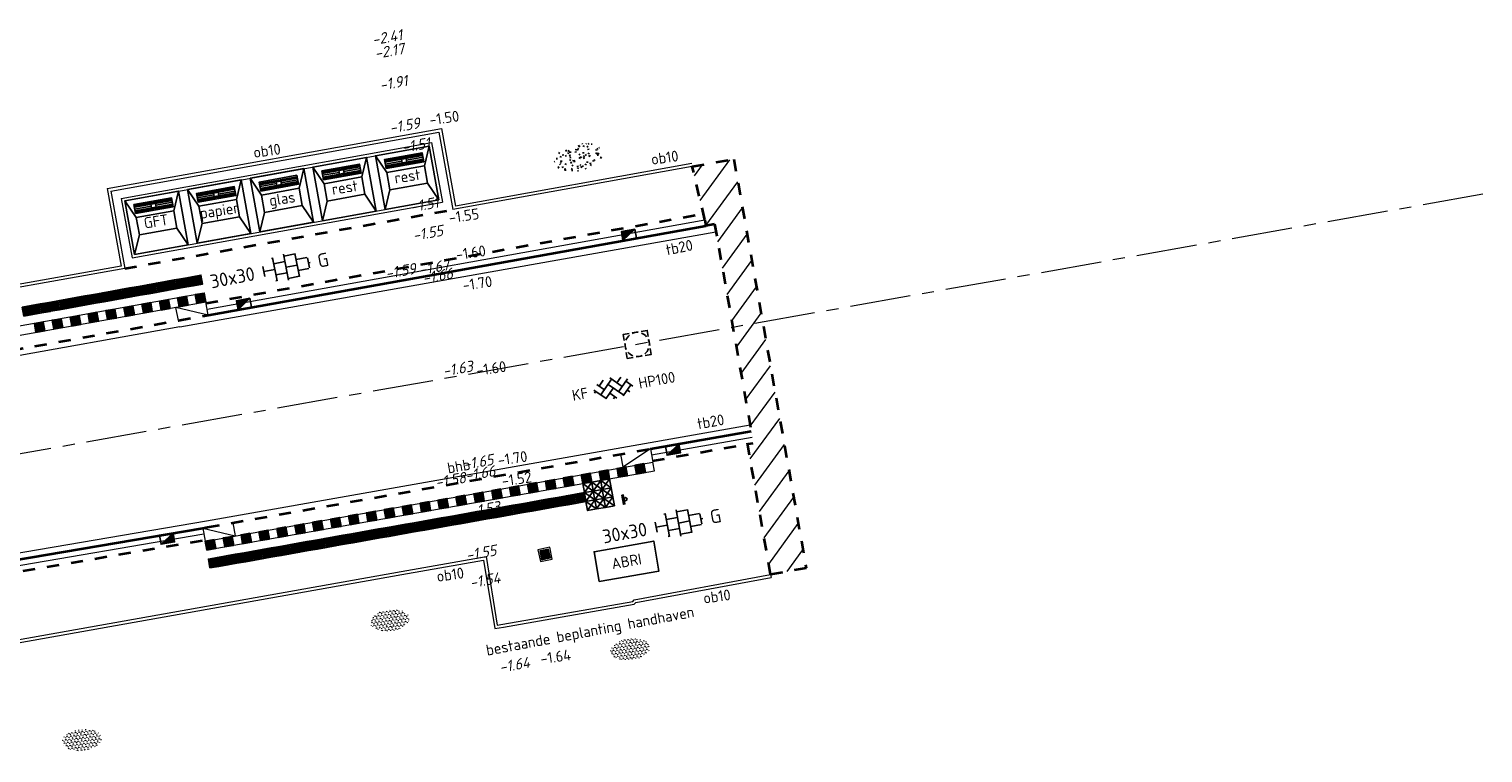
# Model space of a CAD drawing. Header units: metres. Extents: x 97990 to 98409, y 436026 to 436301.
# Tile 55 of 55: x 98361 to 98409, y 436274 to 436298. Entities that reach past the tile are written whole.
import ezdxf
from ezdxf.enums import TextEntityAlignment as Align

# ---------------------------------------------------------------- set-up
doc = ezdxf.new("R2010")
doc.units = ezdxf.units.M
for name, pattern in [('AM-AS-SO', [16, 10, -2, 2, -2]), ('VH-BUSHALTEBAND-SO', [4, 2, -2]), ('ZZ-HIDDEN-SO', [4, 2, -2])]:
    doc.linetypes.add(name, pattern=pattern)
for name, color, linetype, lineweight in [('B-RO-OG-BEBOUWING-V', 254, 'Continuous', 18), ('B-WE-GR-BEPLANTING-S-200', 252, 'Continuous', 18), ('B-WE-VH-KANTOPSLUITING-T18-200', 252, 'Continuous', 18), ('B-WE-VH-NAP-T18-200', 252, 'Continuous', 18), ('N-WE-AM-AS_WEG-G', 10, 'AM-AS-SO', 18), ('N-WE-GR-GRAS-S-200', 60, 'Continuous', 25), ('N-WE-IE-MEUBILAIR-T18', 1, 'Continuous', 18), ('N-WE-IE-MEUBILAIR_WEGMEUBILAIR-S', 7, 'Continuous', 25), ('N-WE-IE-MEUBILAIR_WEGMEUBILAIR_ABRI-S-200', 7, 'Continuous', 25), ('N-WE-IE-MEUBILAIR_WEGMEUBILAIR_AFVALBAK-S', 7, 'Continuous', 25), ('N-WE-IE-MEUBILAIR_WEGMEUBILAIR_HALTEPAAL-S', 7, 'Continuous', 25), ('N-WE-RI-HWA_KOLK-S-200', 150, 'Continuous', 25), ('N-WE-RI-OVERIG_RIOOLPUT-OPHOOGTEBRENGEN-S-200', 1, 'Continuous', 25), ('N-WE-VH-FUNDERING_ZANDCEMENTSTABILISATIE-G', 7, 'ZZ-HIDDEN-SO', 35), ('N-WE-VH-KANTOPSLUITING-T18-200', 1, 'Continuous', 18), ('N-WE-VH-KANTOPSLUITING_ACHTERKANTBAND-G', 1, 'Continuous', 18), ('N-WE-VH-KANTOPSLUITING_BUSHALTEBAND-G', 30, 'VH-BUSHALTEBAND-SO', 35), ('N-WE-VH-KANTOPSLUITING_OPSLUITBAND_100X200-G', 1, 'Continuous', 18), ('N-WE-VH-KANTOPSLUITING_TROTTOIRBAND_180X200-G', 2, 'Continuous', 35), ('N-WE-VH-KANTOPSLUITING_VOORKANTBAND-G', 50, 'Continuous', 35), ('N-WE-VH-KANTVERHARDING_ROLLAAG-G', 60, 'Continuous', 18), ('N-WE-VH-MARKERING_BUSHALTE-S', 252, 'Continuous', 18), ('N-WE-VH-MATERIAALGRENS-G', 7, 'ZZ-HIDDEN-SO', 35), ('N-WE-VH-NAP-T18-200', 4, 'Continuous', 18), ('N-WE-VH-OPENVERHARDING_BETONSTRAATSTEEN-S-200', 90, 'Continuous', 25), ('N-WE-VH-OPENVERHARDING_TEGEL-S-250', 90, 'Continuous', 25), ('N-WE-VH-VERHARDING_TEGEL30x30_WIT-G', 7, 'Continuous', 25), ('N-WE-VH-VERKEERSTEGEL-S', 7, 'Continuous', 25)]:
    doc.layers.add(name, color=color, linetype=linetype, lineweight=lineweight)
doc.styles.add('NLCS-ISO', font='NLCS-ISO.ttf')
doc.styles.add('NLCS-ISO-M200-T18', font='NLCS-ISO.ttf', dxfattribs={"height": 0.36})
doc.styles.add('NLCS-ISO-M200-T18_CURSIEF', font='NLCS-ISO.ttf', dxfattribs={"oblique": 15, "height": 0.36})

# ---------------------------------------------------------------- blocks, each defined once
blk = doc.blocks.new('SIE-WEG_AFVALBAK_TYPE_03')
at = {"ltscale": 0.5, "flags": 128}
for points in [[(0.548973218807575, 0.5489732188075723), (-0.548973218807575, 0.5489732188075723), (-0.548973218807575, -0.5489732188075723), (0.548973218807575, -0.5489732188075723)], [(0.3846350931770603, 0.1772199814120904), (-0.3846350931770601, 0.1772199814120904), (-0.3846350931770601, -0.1772199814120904), (0.3846350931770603, -0.1772199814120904)], [(0.3846350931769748, -0.2581042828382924), (-0.3846350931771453, -0.2581042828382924), (-0.3846350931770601, -0.4414985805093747), (0.3846350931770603, -0.4414985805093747)], [(0.04643019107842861, -0.3131684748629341), (-0.04643019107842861, -0.3131684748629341), (-0.04643019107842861, -0.386434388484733), (0.04643019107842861, -0.386434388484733)]]:
    blk.add_lwpolyline(points, close=True, dxfattribs=at)
for points in [[(-0.3846350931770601, 0.1772199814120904), (-0.548973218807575, 0.5489732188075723)], [(0.3846350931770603, 0.1772199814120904), (0.548973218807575, 0.5489732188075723)], [(-0.3846350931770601, -0.1772199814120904), (-0.548973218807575, -0.5489732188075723)], [(0.3846350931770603, -0.2856363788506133), (-0.3846350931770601, -0.2856363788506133)], [(0.3846350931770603, -0.1772199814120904), (0.548973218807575, -0.5489732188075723)], [(0.3846350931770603, -0.3131684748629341), (-0.3846350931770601, -0.3131684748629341)], [(-0.04643019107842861, -0.3498014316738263), (-0.3846350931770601, -0.3498014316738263)], [(0.3846350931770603, -0.386434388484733), (-0.3846350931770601, -0.386434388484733)], [(0.3846350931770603, -0.4139664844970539), (-0.3846350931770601, -0.4139664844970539)], [(0.3846350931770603, -0.3498014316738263), (0.04643019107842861, -0.3498014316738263)]]:
    blk.add_lwpolyline(points, dxfattribs=at)
blk = doc.blocks.new('SVH-TEGEL_300X300_DUN_HALFST_KL-SO')
for p, q in [((-2.999999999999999, -0.6730769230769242), (-2.999999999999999, 0.6730769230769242)), ((-2.999999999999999, 0), (-1.499999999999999, 0)), ((-1.674005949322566, 1.5), (-1.499999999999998, 1.5)), ((-1.499999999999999, -1.552460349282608), (-1.499999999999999, 1.552460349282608)), ((-1.499999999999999, 0.7500000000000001), (1.110223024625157e-15, 0.7500000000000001)), ((1.110223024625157e-15, -1.75), (1.110223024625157e-15, 1.75)), ((2.220446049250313e-15, 1.5), (1.500000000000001, 1.5)), ((0, 0), (1.500000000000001, 0)), ((1.500000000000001, -1.552460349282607), (1.500000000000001, 1.552460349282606)), ((1.500000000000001, 0.7500000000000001), (2.936400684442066, 0.7500000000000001)), ((3, -0.6730769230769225), (3, 0.6730769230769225)), ((3, 0), (3.25, 0)), ((-1.674005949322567, -1.5), (-1.499999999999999, -1.5)), ((-1.5, -0.7500000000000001), (0, -0.7500000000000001)), ((1.110223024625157e-15, -1.5), (1.500000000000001, -1.5)), ((1.499999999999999, -0.7500000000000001), (2.936400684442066, -0.7500000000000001))]:
    blk.add_line(p, q)
at = {"style": 'NLCS-ISO'}
blk.add_attdef('FORMAAT', text='', height=1.8, dxfattribs=at).set_placement((-4.25, 3.214697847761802e-16), align=Align.MIDDLE_RIGHT)
blk.add_attdef('KLEUR', text='', height=1.8, dxfattribs=at).set_placement((4.25, -4.133182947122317e-16), align=Align.MIDDLE_LEFT)
at = {"style": 'NLCS-ISO', "flags": 1}
blk.add_attdef('FUNCTIE', text='', height=1.8, dxfattribs=at).set_placement((-4.89008351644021e-16, -2.75), align=Align.TOP_CENTER)
blk = doc.blocks.new('SRI-KOLK_TROTTOIR-SO')
blk.add_hatch(color=256).paths.add_polyline_path([(1.125000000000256, 1.499999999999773), (-1.124999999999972, 1.499999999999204), (-1.124999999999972, 5.684341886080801e-13)])
blk.add_line((-1.124999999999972, 0), (1.124999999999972, 1.499999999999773))
at = {"flags": 128}
blk.add_lwpolyline([(-1.124999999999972, 0), (1.124999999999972, 0), (1.124999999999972, 1.499999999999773), (-1.124999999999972, 1.499999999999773)], close=True, dxfattribs=at)
blk = doc.blocks.new('SVH-BSS_KEIFORMAAT_KEPER_KL-SO')
for p, q in [((-3.217335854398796, 0.2474873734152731), (-1.484924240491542, -1.484924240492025)), ((-3.217335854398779, -0.2474873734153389), (-2.969848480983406, 3.774758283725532e-14)), ((-2.561802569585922, 1.07687832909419), (-1.484924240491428, -2.748912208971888e-13)), ((-2.227386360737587, 0.7424621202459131), (-1.387291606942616, 1.582556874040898)), ((-2.227386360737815, -0.7424621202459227), (-2.461364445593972e-13, 1.484924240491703)), ((-1.540824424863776, -1.540824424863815), (2.086109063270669e-13, 2.082778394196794e-13)), ((-0.7424621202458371, 0.7424621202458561), (1.484924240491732, -1.48492424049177)), ((-0.2594888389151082, 1.744413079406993), (1.484924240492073, -2.322309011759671e-13)), ((0.742462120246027, 0.7424621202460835), (1.540824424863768, 1.540824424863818)), ((0.7424621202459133, -0.7424621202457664), (2.561802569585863, 1.07687832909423)), ((1.387291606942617, -1.582556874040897), (2.969848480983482, 9.325873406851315e-15)), ((2.227386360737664, 0.7424621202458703), (3.217335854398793, -0.2474873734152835)), ((-0.7424621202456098, -0.7424621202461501), (0.2594888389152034, -1.744413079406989)), ((-0.259488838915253, -1.744413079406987), (9.492406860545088e-14, -1.484924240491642)), ((2.227386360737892, -0.7424621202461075), (2.561802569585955, -1.076878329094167))]:
    blk.add_line(p, q)
at = {"style": 'NLCS-ISO'}
blk.add_attdef('FORMAAT', text='', height=1.8, dxfattribs=at).set_placement((-4.25, 3.445092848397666e-16), align=Align.MIDDLE_RIGHT)
blk.add_attdef('KLEUR', text='', height=1.8, dxfattribs=at).set_placement((4.25, 0), align=Align.MIDDLE_LEFT)
at = {"style": 'NLCS-ISO', "flags": 1}
blk.add_attdef('FUNCTIE', text='', height=1.8, dxfattribs=at).set_placement((-7.804418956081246e-16, -2.75), align=Align.TOP_CENTER)
blk = doc.blocks.new('SIE-WEG_ABRI-SO')
blk.add_lwpolyline([(-5, -2.5), (5, -2.5), (5, 2.5), (-5, 2.5)], close=True)
at = {"style": 'NLCS-ISO'}
blk.add_text('ABRI', height=1.8, dxfattribs=at).set_placement((0, 0), align=Align.MIDDLE_CENTER)
blk = doc.blocks.new('SGR-GRAS_01_KL-SO')
h = blk.add_hatch()
h.set_pattern_fill('AGR-GRAS_01', color=256, scale=0.075, pattern_type=2)
h.set_pattern_definition([(0, (0, 0), (1.875, 1.875), [0.225, -1.5]), (45, (0.75, 0.375), (-0.2121320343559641, 3.500178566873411), [0.225, -1.5]), (29.99999999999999, (0.15, 0.225), (0.4264900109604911, 2.411297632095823), [0.225, -1.5]), (15, (0.6, 0.8999999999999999), (0.7230506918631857, 1.358426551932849), [0.225, -1.5]), (135, (0.3, 3.75), (-0.05303300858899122, -1.219759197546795), [0.225, -1.5]), (150, (2.25, 0.75), (0.4044228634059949, -1.099519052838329), [0.225, -1.5]), (165, (0.45, 0.075), (0.2689726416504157, -1.314402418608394), [0.225, -1.5]), (85, (0.75, 0.75), (-1.636270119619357, 1.950030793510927), [0.225, -1.5]), (99.99999999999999, (0, 0), (-2.085220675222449, 1.4600872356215), [0.225, -1.5])])
edge = h.paths.add_edge_path()
edge.add_ellipse((0, 0), major_axis=(-3.25, 1.642295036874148e-15), ratio=0.5384615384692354, start_angle=0, end_angle=359.9999999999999)
at = {"style": 'NLCS-ISO'}
blk.add_attdef('TYPE', text='', height=1.8, dxfattribs=at).set_placement((4.25, -1.446759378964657e-15), align=Align.MIDDLE_LEFT)
blk = doc.blocks.new('SRI-PUT_OPHOOGTEBRENGEN-SO')
for p, q in [((-2, -0.4999999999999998), (-2, 0.5)), ((-0.5, 2), (0.5, 2)), ((2, -0.4999999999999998), (2, 0.5000000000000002)), ((-0.5, -2), (0.5, -2))]:
    blk.add_line(p, q)
for points in [[(-1, 2), (-2, 2), (-2, 0.9999999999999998)], [(1, 2), (2, 2), (2, 0.9999999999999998)], [(-1, -2), (-2, -2), (-2, -0.9999999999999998)], [(1, -2), (2, -2), (2, -0.9999999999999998)]]:
    blk.add_lwpolyline(points)
for start, end in [(165.5224878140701, 194.4775121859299), (120, 150), (75.52248781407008, 104.4775121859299), (30, 59.99999999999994), (345.5224878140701, 14.47751218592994), (209.9999999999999, 239.9999999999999), (255.52248781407, 284.4775121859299), (300.0000000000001, 330.0000000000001)]:
    blk.add_arc((0, 0), 2, start, end)
blk = doc.blocks.new('SGR-BEPLANTING_SOORT_01_KL-SO')
h = blk.add_hatch()
h.set_pattern_fill('AGR-BEPLANTING_SOORT_01', color=256, scale=0.1, pattern_type=2)
h.set_pattern_definition([(59.99999999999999, (0, 0), (-0.2886752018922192, 0.4999998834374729), [0.144338, -0.4330130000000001]), (120, (0, 0), (-0.5773502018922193, -1.165625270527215e-07), [0.144338, -0.433013]), (270, (0, 0), (0.288675, -0.5000000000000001), [0.125, -0.875])])
edge = h.paths.add_edge_path()
edge.add_ellipse((0, 0), major_axis=(3.25, -8.51819583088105e-16), ratio=0.5384615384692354, start_angle=0, end_angle=359.9999999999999)
at = {"style": 'NLCS-ISO'}
blk.add_attdef('TYPE', text='', height=1.8, dxfattribs=at).set_placement((4.25, -1.446759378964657e-15), align=Align.MIDDLE_LEFT)
blk = doc.blocks.new('SVH-VERKEERSTEGEL_300X300_TUSSENTEGEL')
blk.add_hatch(color=253).paths.add_polyline_path([(-0.15, -0.3), (-0.15, 0), (0.1499999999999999, 0), (0.1499999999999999, -0.3)])
blk.add_3dface([(-0.15, -0.3), (0.15, -0.3), (0.15, 0), (-0.15, 0)])
blk = doc.blocks.new('SVH-VERKEERSTEGEL_300X300_GELEIDETEGEL')
at = {"flags": 128}
for points in [[(0.12, -0.02999999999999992), (-0.1200000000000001, -0.02999999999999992)], [(0.12, -0.05999999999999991), (-0.1200000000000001, -0.05999999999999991)], [(0.12, -0.08999999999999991), (-0.1200000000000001, -0.08999999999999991)], [(0.12, -0.1199999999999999), (-0.1200000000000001, -0.1199999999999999)], [(0.12, -0.1499999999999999), (-0.1200000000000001, -0.1499999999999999)], [(0.12, -0.1799999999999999), (-0.1200000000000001, -0.1799999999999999)], [(0.12, -0.2099999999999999), (-0.12, -0.2099999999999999)], [(0.12, -0.2399999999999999), (-0.12, -0.2399999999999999)], [(0.12, -0.2699999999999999), (-0.12, -0.2699999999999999)]]:
    blk.add_lwpolyline(points, dxfattribs=at)
blk.add_3dface([(-0.15, -0.3), (0.15, -0.3), (0.15, 5.551115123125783e-17), (-0.15, 5.551115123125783e-17)])
blk = doc.blocks.new('instapmarkering')
at = {"layer": 'N-WE-VH-VERHARDING_TEGEL30x30_WIT-G'}
for p, q in [((0, 0.2999999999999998), (0.3000000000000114, 0)), ((0.3000000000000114, 0.2999999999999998), (0, 0))]:
    blk.add_line(p, q, dxfattribs=at)
for points in [[(0, 0), (0.3000000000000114, 0), (0.3000000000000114, 0.2999999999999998), (0, 0.2999999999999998)], [(0, 0.2999999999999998), (0.3000000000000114, 0.2999999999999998), (0.3000000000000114, 0), (0, 0)]]:
    blk.add_lwpolyline(points, close=True, dxfattribs=at)
blk = doc.blocks.new('Haltepaal')
at = {"layer": 'N-WE-IE-MEUBILAIR_WEGMEUBILAIR_HALTEPAAL-S'}
blk.add_lwpolyline([(-0.1500000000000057, -0.09999999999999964), (0.1500000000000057, -0.09999999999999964), (0.1500000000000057, -0.04999999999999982), (-0.1500000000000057, -0.04999999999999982)], close=True, dxfattribs=at)
blk.add_circle((0, 0), 0.05, dxfattribs=at)
blk = doc.blocks.new('SIE-WEG_AFVALBAK-SO')
at = {"linetype": 'ByBlock', "lineweight": 18}
h = blk.add_hatch(color=0, dxfattribs=at)
h.dxf.hatch_style = 1
h.paths.add_polyline_path([(-1.5, -1.5), (1.5, -1.5), (1.5, 1.5), (-1.5, 1.5)])
at = {"color": 0, "linetype": 'ByBlock', "lineweight": 18}
for points in [[(-2, -2), (2, -2), (2, 2), (-2, 2)], [(-1.5, -1.5), (1.5, -1.5), (1.5, 1.5), (-1.5, 1.5)]]:
    blk.add_lwpolyline(points, close=True, dxfattribs=at)

msp = doc.modelspace()

# ---------------------------------------------------------------- hatches: boundary and pattern name
at = {"layer": 'B-RO-OG-BEBOUWING-V', "ltscale": 0.2, "transparency": 33554687}
h = msp.add_hatch(dxfattribs=at)
h.set_pattern_fill('ANSI31', color=252, scale=0.2, angle=274.4700000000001)
h.set_pattern_definition([(233.9397130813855, (0, 0), (0.5133327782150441, -0.3737839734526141), [])])
h.paths.add_polyline_path([(98386.52608532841, 436280.5682047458), (98384.13924448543, 436294.0690646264), (98382.7677026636, 436293.8226130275), (98383.17945075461, 436292.0677712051), (98383.21492285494, 436291.8703634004), (98383.50328863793, 436291.9221796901), (98384.10597441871, 436288.5131646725), (98384.78067279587, 436284.6968196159), (98384.58860710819, 436284.6628639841), (98385.35100000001, 436280.3600000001)])

# ---------------------------------------------------------------- linework, layer by layer
at = {"layer": 'N-WE-AM-AS_WEG-G', "ltscale": 0.2}
msp.add_line((98408.85822308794, 436292.90637088), (98351.27889440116, 436282.6867796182), dxfattribs=at)
at = {"layer": 'N-WE-VH-FUNDERING_ZANDCEMENTSTABILISATIE-G', "ltscale": 0.2}
for p, q in [((98366.71955981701, 436289.3133055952), (98383.13370096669, 436292.2627536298)), ((98356.74356114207, 436279.8051895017), (98366.68625340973, 436281.4988247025))]:
    msp.add_line(p, q, dxfattribs=at)
msp.add_lwpolyline([(98381.45735693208, 436284.1092847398), (98384.78067279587, 436284.6968196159)], dxfattribs=at)
at = {"layer": 'N-WE-VH-KANTOPSLUITING_ACHTERKANTBAND-G', "ltscale": 0.5}
for p, q in [((98363.45894746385, 436293.0962762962), (98374.48726292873, 436295.077948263)), ((98374.48726292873, 436295.077948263), (98374.94709094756, 436292.5189331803)), ((98364.03971934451, 436292.6921778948), (98374.08359169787, 436294.4972990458)), ((98374.08344269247, 436294.4981272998), (98374.40178516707, 436292.7265014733)), ((98382.75001697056, 436293.9210366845), (98374.94709094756, 436292.5189331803)), ((98363.45894746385, 436293.0962762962), (98363.9193805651, 436290.5382787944)), ((98364.03971934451, 436292.6921778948), (98364.35835011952, 436290.921052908)), ((98364.35835011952, 436290.921052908), (98374.40191558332, 436292.7257756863)), ((98366.75481738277, 436289.1164378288), (98383.17945075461, 436292.0677712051)), ((98363.9193805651, 436290.5382787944), (98355.10895427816, 436288.9603963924)), ((98356.70997695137, 436280.0023495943), (98366.65143431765, 436281.6957744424))]:
    msp.add_line(p, q, dxfattribs=at)
at = {"layer": 'N-WE-VH-KANTOPSLUITING_ACHTERKANTBAND-G', "ltscale": 0.2}
msp.add_line((98385.351, 436280.36), (98385.36991993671, 436280.2618036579), dxfattribs=at)
msp.add_lwpolyline([(98366.71250830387, 436289.3526791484), (98366.65945122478, 436289.6479501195), (98365.68242183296, 436289.4723881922), (98355.43202537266, 436287.6366177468, -0.002994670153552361), (98351.89973727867, 436287.025822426)], format="xyb", dxfattribs=at)
for points in [[(98365.83199603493, 436289.1944026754), (98365.77910969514, 436289.4897042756)], [(98366.1272976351, 436289.2472890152), (98366.07441129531, 436289.5425906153)], [(98366.42259923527, 436289.3001753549), (98366.36971289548, 436289.5954769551)], [(98363.1742816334, 436288.7184256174), (98363.12139529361, 436289.0137272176)], [(98363.46958323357, 436288.7713119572), (98363.41669689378, 436289.0666135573)], [(98363.76488483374, 436288.8241982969), (98363.71199849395, 436289.1194998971)], [(98364.06018643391, 436288.8770846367), (98364.00730009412, 436289.1723862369)], [(98364.35548803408, 436288.9299709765), (98364.30260169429, 436289.2252725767)], [(98364.65078963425, 436288.9828573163), (98364.59790329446, 436289.2781589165)], [(98364.94609123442, 436289.035743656), (98364.89320489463, 436289.3310452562)], [(98365.24139283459, 436289.0886299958), (98365.1885064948, 436289.383931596)], [(98365.53669443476, 436289.1415163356), (98365.48380809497, 436289.4368179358)], [(98365.80583747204, 436288.742717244), (98365.72827084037, 436289.1758262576)], [(98366.79017613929, 436288.9190050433), (98365.72827084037, 436289.1758262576)], [(98366.79017613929, 436288.9190050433), (98366.71250830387, 436289.3526791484)], [(98361.10717043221, 436288.3482212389), (98361.05428409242, 436288.6435228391)], [(98361.40247203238, 436288.4011075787), (98361.34958569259, 436288.6964091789)], [(98361.69777363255, 436288.4539939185), (98361.64488729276, 436288.7492955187)], [(98361.99307523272, 436288.5068802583), (98361.94018889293, 436288.8021818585)], [(98362.28837683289, 436288.559766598), (98362.2354904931, 436288.8550681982)], [(98362.58367843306, 436288.6126529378), (98362.53079209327, 436288.907954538)], [(98362.87898003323, 436288.6655392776), (98362.82609369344, 436288.9608408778)], [(98381.42253852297, 436284.3062306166), (98384.74585438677, 436284.8937654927)], [(98380.40299072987, 436284.3290844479), (98380.4795912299, 436283.8958035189)], [(98381.38772011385, 436284.5031764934), (98380.4795912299, 436283.8958035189)], [(98381.38772011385, 436284.5031764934), (98381.46432061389, 436284.0698955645)], [(98366.69321722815, 436281.4594347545), (98366.84024358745, 436281.4844791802), (98381.46432061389, 436284.0698955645)], [(98366.7435935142, 436281.1636946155), (98366.89154604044, 436281.1888968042), (98381.51654822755, 436283.7744767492)], [(98379.39639473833, 436283.7043032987), (98379.44862235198, 436283.4088844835)], [(98379.69181355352, 436283.7565309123), (98379.74404116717, 436283.4611120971)], [(98379.98723236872, 436283.8087585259), (98380.03945998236, 436283.5133397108)], [(98380.28265118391, 436283.8609861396), (98380.33487879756, 436283.5655673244)], [(98380.5780699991, 436283.9132137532), (98380.63029761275, 436283.617794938)], [(98380.8734888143, 436283.9654413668), (98380.92571642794, 436283.6700225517)], [(98381.16890762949, 436284.0176689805), (98381.22113524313, 436283.7222501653)], [(98381.51654822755, 436283.7744767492), (98381.46432061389, 436284.0698955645)], [(98376.7376254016, 436283.234254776), (98376.78985301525, 436282.9388359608)], [(98377.03304421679, 436283.2864823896), (98377.08527183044, 436282.9910635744)], [(98377.32846303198, 436283.3387100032), (98377.38069064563, 436283.0432911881)], [(98377.62388184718, 436283.3909376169), (98377.67610946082, 436283.0955188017)], [(98377.91930066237, 436283.4431652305), (98377.97152827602, 436283.1477464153)], [(98378.21471947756, 436283.4953928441), (98378.26694709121, 436283.199974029)], [(98378.51013829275, 436283.5476204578), (98378.5623659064, 436283.2522016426)], [(98378.80555710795, 436283.5998480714), (98378.8577847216, 436283.3044292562)], [(98379.10097592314, 436283.652075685), (98379.15320353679, 436283.3566568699)], [(98374.07885606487, 436282.7642062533), (98374.13108367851, 436282.4687874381)], [(98374.37427488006, 436282.8164338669), (98374.4265024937, 436282.5210150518)], [(98374.66969369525, 436282.8686614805), (98374.7219213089, 436282.5732426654)], [(98374.96511251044, 436282.9208890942), (98375.01734012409, 436282.625470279)], [(98375.26053132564, 436282.9731167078), (98375.31275893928, 436282.6776978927)], [(98375.55595014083, 436283.0253443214), (98375.60817775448, 436282.7299255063)], [(98375.85136895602, 436283.0775719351), (98375.90359656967, 436282.7821531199)], [(98376.14678777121, 436283.1297995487), (98376.19901538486, 436282.8343807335)], [(98376.4422065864, 436283.1820271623), (98376.49443420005, 436282.8866083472)], [(98371.42008672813, 436282.2941577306), (98371.47231434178, 436281.9987389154)], [(98371.71550554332, 436282.3463853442), (98371.76773315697, 436282.0509665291)], [(98372.01092435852, 436282.3986129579), (98372.06315197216, 436282.1031941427)], [(98372.30634317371, 436282.4508405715), (98372.35857078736, 436282.1554217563)], [(98372.6017619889, 436282.5030681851), (98372.65398960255, 436282.20764937)], [(98372.8971808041, 436282.5552957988), (98372.94940841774, 436282.2598769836)], [(98373.19259961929, 436282.6075234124), (98373.24482723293, 436282.3121045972)], [(98373.48801843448, 436282.659751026), (98373.54024604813, 436282.3643322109)], [(98373.78343724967, 436282.7119786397), (98373.83566486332, 436282.4165598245)], [(98366.6167793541, 436281.8917958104), (98366.69337985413, 436281.4585148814)], [(98366.6167793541, 436281.8917958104), (98367.67810923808, 436281.6326069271)], [(98367.60150873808, 436282.0658878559), (98367.67810923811, 436281.632606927)], [(98368.7613173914, 436281.8241092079), (98368.81354500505, 436281.5286903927)], [(98369.05673620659, 436281.8763368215), (98369.10896382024, 436281.5809180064)], [(98369.35215502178, 436281.9285644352), (98369.40438263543, 436281.63314562)], [(98369.64757383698, 436281.9807920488), (98369.69980145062, 436281.6853732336)], [(98369.94299265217, 436282.0330196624), (98369.99522026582, 436281.7376008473)], [(98370.23841146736, 436282.0852472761), (98370.29063908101, 436281.7898284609)], [(98370.53383028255, 436282.1374748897), (98370.5860578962, 436281.8420560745)], [(98370.82924909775, 436282.1897025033), (98370.8814767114, 436281.8942836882)], [(98371.12466791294, 436282.241930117), (98371.17689552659, 436281.9465113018)], [(98366.7435935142, 436281.1636946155), (98366.69337985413, 436281.4585148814)], [(98366.98880450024, 436281.5107435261), (98367.04103211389, 436281.2153247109)], [(98367.28422331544, 436281.5629711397), (98367.33645092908, 436281.2675523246)], [(98367.57964213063, 436281.6151987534), (98367.63186974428, 436281.3197799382)], [(98367.87506094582, 436281.667426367), (98367.92728855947, 436281.3720075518)], [(98368.17047976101, 436281.7196539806), (98368.22270737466, 436281.4242351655)], [(98368.4658985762, 436281.7718815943), (98368.51812618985, 436281.4764627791)]]:
    msp.add_lwpolyline(points, dxfattribs=at)
at = {"layer": 'N-WE-VH-KANTOPSLUITING_ACHTERKANTBAND-G', "ltscale": 0.5}
msp.add_lwpolyline([(98351.94908259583, 436286.7299085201, 0.002994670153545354), (98355.48491171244, 436287.3413161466), (98365.73530817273, 436289.177086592), (98366.71250830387, 436289.3526791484)], format="xyb", dxfattribs=at)
at = {"layer": 'N-WE-VH-KANTOPSLUITING_ACHTERKANTBAND-G', "ltscale": 0.5, "flags": 128}
msp.add_lwpolyline([(98351.73776783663, 436276.6202572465), (98356.16664717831, 436277.3293917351), (98359.70448174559, 436277.9575399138), (98373.17751608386, 436280.3545460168), (98375.87869428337, 436280.8338339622), (98376.24863838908, 436278.5751752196), (98376.53213411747, 436278.6244788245), (98380.85138003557, 436279.3791126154), (98380.90377872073, 436279.4335266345), (98385.3699199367, 436280.2618036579)], dxfattribs=at)
at = {"layer": 'N-WE-VH-KANTOPSLUITING_BUSHALTEBAND-G', "ltscale": 0.2}
msp.add_lwpolyline([(98352.020001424, 436286.2956589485, 0.00299589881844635), (98355.56247834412, 436286.908207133), (98365.813, 436288.744), (98366.79007462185, 436288.9195700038)], format="xyb", dxfattribs=at)
msp.add_lwpolyline([(98366.61447245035, 436281.8923591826), (98366.76499999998, 436281.9180000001), (98381.38772011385, 436284.5031764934)], dxfattribs=at)
at = {"layer": 'N-WE-VH-KANTOPSLUITING_OPSLUITBAND_100X200-G', "ltscale": 0.5}
for p, q in [((98363.57508618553, 436293.01554361), (98374.40652496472, 436294.9618389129)), ((98374.40652496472, 436294.9618389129), (98374.86635298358, 436292.4028238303)), ((98363.92350235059, 436292.7733455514), (98374.16431107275, 436294.6135108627)), ((98374.16431107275, 436294.6135108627), (98374.5180249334, 436292.6450377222)), ((98382.7677026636, 436293.8226130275), (98374.86635298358, 436292.4028238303)), ((98363.57508618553, 436293.01554361), (98364.03552953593, 436290.4574891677)), ((98363.92350235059, 436292.7733455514), (98364.27780355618, 436290.8049779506)), ((98364.27780355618, 436290.8049779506), (98374.5180249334, 436292.6450377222)), ((98364.03552953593, 436290.4574891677), (98355.12658305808, 436288.8619625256))]:
    msp.add_line(p, q, dxfattribs=at)
at = {"layer": 'N-WE-VH-KANTOPSLUITING_OPSLUITBAND_100X200-G', "ltscale": 0.5, "flags": 128}
msp.add_lwpolyline([(98351.72195761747, 436276.718999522), (98356.15, 436277.428), (98359.687, 436278.056), (98373.16, 436280.453), (98375.961, 436280.95), (98376.331, 436278.691), (98376.515, 436278.723), (98380.802, 436279.472), (98380.854, 436279.526), (98385.351, 436280.36)], dxfattribs=at)
at = {"layer": 'N-WE-VH-KANTOPSLUITING_TROTTOIRBAND_180X200-G', "ltscale": 0.5}
for p, q in [((98366.79007462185, 436288.9195700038), (98383.21482214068, 436291.870923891)), ((98356.67639276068, 436280.199509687), (98366.61447245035, 436281.8923591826))]:
    msp.add_line(p, q, dxfattribs=at)
at = {"layer": 'N-WE-VH-KANTOPSLUITING_TROTTOIRBAND_180X200-G', "ltscale": 0.2}
msp.add_lwpolyline([(98381.38772011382, 436284.5031764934), (98384.71103597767, 436285.0907113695)], dxfattribs=at)
at = {"layer": 'N-WE-VH-KANTOPSLUITING_VOORKANTBAND-G', "ltscale": 0.5}
msp.add_line((98383.17945075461, 436292.0677712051), (98383.21482214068, 436291.870923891), dxfattribs=at)
at = {"layer": 'N-WE-VH-KANTVERHARDING_ROLLAAG-G'}
for p, q in [((98365.85002043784, 436288.5372888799), (98355.51617909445, 436286.686574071)), ((98356.64112936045, 436280.4065277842), (98366.72973659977, 436282.1250180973))]:
    msp.add_line(p, q, dxfattribs=at)
at = {"layer": 'N-WE-VH-KANTVERHARDING_ROLLAAG-G', "ltscale": 0.2}
for points in [[(98365.85002043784, 436288.5372888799), (98383.54853653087, 436291.6662407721)], [(98366.72973659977, 436282.1250180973), (98384.67447736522, 436285.2975004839)]]:
    msp.add_lwpolyline(points, dxfattribs=at)
at = {"layer": 'N-WE-VH-MATERIAALGRENS-G', "ltscale": 0.2}
for p, q in [((98382.7677026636, 436293.8226130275), (98384.13924448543, 436294.0690646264)), ((98383.17945075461, 436292.0677712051), (98382.7677026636, 436293.8226130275)), ((98364.03552953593, 436290.4574891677), (98374.86635298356, 436292.4028238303)), ((98383.50328863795, 436291.9221796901), (98383.21492285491, 436291.8703634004))]:
    msp.add_line(p, q, dxfattribs=at)
for points in [[(98384.13924448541, 436294.0690646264), (98386.52608532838, 436280.5682047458), (98385.35100000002, 436280.36)], [(98383.50328863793, 436291.92217969), (98384.71103597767, 436285.0907113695)], [(98385.351, 436280.36), (98384.55476813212, 436284.8538475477)]]:
    msp.add_lwpolyline(points, dxfattribs=at)

# ---------------------------------------------------------------- block references
at = {"layer": 'B-WE-GR-BEPLANTING-S-200', "ltscale": 0.2, "xscale": 0.2, "yscale": 0.2, "zscale": 0.2, "rotation": 7.054915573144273}
for p in [(98372.78942177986, 436278.8467747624), (98380.72205059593, 436277.8843292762), (98362.6192269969, 436274.8960950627)]:
    msp.add_blockref('SGR-BEPLANTING_SOORT_01_KL-SO', p, dxfattribs=at)
at = {"layer": 'N-WE-GR-GRAS-S-200', "xscale": 0.25, "yscale": 0.25, "zscale": 0.25, "rotation": 12.62718448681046}
msp.add_blockref('SGR-GRAS_01_KL-SO', (98379.00769673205, 436294.1278999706), dxfattribs=at)
at = {"layer": 'N-WE-IE-MEUBILAIR_WEGMEUBILAIR-S', "ltscale": 0.1, "xscale": 1.63945014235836, "yscale": 1.63945014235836, "zscale": 1.63945014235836, "rotation": 190.1985927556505}
for p in [(98373.35700576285, 436293.4529763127), (98371.29014621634, 436293.0812088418), (98367.1560608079, 436292.3382160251), (98369.22310351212, 436292.7097124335), (98365.0890181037, 436291.9667196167)]:
    msp.add_blockref('SIE-WEG_AFVALBAK_TYPE_03', p, dxfattribs=at)
at = {"layer": 'N-WE-IE-MEUBILAIR_WEGMEUBILAIR_ABRI-S-200', "ltscale": 0.2, "xscale": 0.2, "yscale": 0.2, "zscale": 0.2, "rotation": 10.00391412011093}
msp.add_blockref('SIE-WEG_ABRI-SO', (98380.5946741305, 436280.7923018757), dxfattribs=at)
at = {"layer": 'N-WE-IE-MEUBILAIR_WEGMEUBILAIR_AFVALBAK-S', "xscale": 0.09999999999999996, "yscale": 0.09999999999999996, "zscale": 0.09999999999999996, "rotation": 191.58}
msp.add_blockref('SIE-WEG_AFVALBAK-SO', (98377.90884951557, 436281.0211824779), dxfattribs=at)
at = {"layer": 'N-WE-IE-MEUBILAIR_WEGMEUBILAIR_HALTEPAAL-S', "rotation": 280.0258249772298}
msp.add_blockref('Haltepaal', (98380.56392076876, 436282.8444294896), dxfattribs=at)
at = {"layer": 'N-WE-RI-HWA_KOLK-S-200'}
for p, xscale, yscale, rotation in [((98380.69986976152, 436291.4190134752), 0.1999999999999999, 0.1999999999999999, 10.18673811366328), ((98367.99623285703, 436289.1388979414), 0.2, 0.2, 10.33288640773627)]:
    msp.add_blockref('SRI-KOLK_TROTTOIR-SO', p, dxfattribs=dict(at, xscale=xscale, yscale=yscale, rotation=rotation))
at = {"layer": 'N-WE-RI-HWA_KOLK-S-200', "ltscale": 0.2}
for p, xscale, yscale, zscale, rotation in [((98382.10164891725, 436284.6293932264), 0.2000000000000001, 0.2000000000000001, 0.2000000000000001, 190.0258250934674), ((98365.40866003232, 436281.6890866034), 0.2, 0.2, 0.2, 189.6669608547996)]:
    msp.add_blockref('SRI-KOLK_TROTTOIR-SO', p, dxfattribs=dict(at, xscale=xscale, yscale=yscale, zscale=zscale, rotation=rotation))
at = {"layer": 'N-WE-RI-OVERIG_RIOOLPUT-OPHOOGTEBRENGEN-S-200', "xscale": 0.2, "yscale": 0.2, "zscale": 0.2, "rotation": 9.54927101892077}
msp.add_blockref('SRI-PUT_OPHOOGTEBRENGEN-SO', (98380.94956393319, 436287.952942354), dxfattribs=at)
at = {"layer": 'N-WE-VH-MARKERING_BUSHALTE-S', "rotation": 280.0258249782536}
for p in [(98379.15320353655, 436283.3566568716), (98379.44862235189, 436283.4088844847), (98379.74404116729, 436283.4611120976), (98379.79626878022, 436283.1656932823), (98379.20543114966, 436283.0612380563), (98379.25765876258, 436282.7658192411), (98379.50084996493, 436283.1134656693), (98379.5530775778, 436282.818046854), (98379.8484963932, 436282.870274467)]:
    msp.add_blockref('instapmarkering', p, dxfattribs=at)
at = {"layer": 'N-WE-VH-OPENVERHARDING_BETONSTRAATSTEEN-S-200', "xscale": 0.2, "yscale": 0.2, "zscale": 0.2, "rotation": 10.42715378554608}
msp.add_blockref('SVH-BSS_KEIFORMAAT_KEPER_KL-SO', (98380.15949011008, 436286.5112525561), dxfattribs=at).add_auto_attribs({'FORMAAT': 'KF', 'KLEUR': 'HP100'})
at = {"layer": 'N-WE-VH-OPENVERHARDING_TEGEL-S-250', "xscale": 0.25, "yscale": 0.25, "zscale": 0.25}
for p, rotation in [((98369.3604748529, 436290.5010132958), 10.96381905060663), ((98382.31130394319, 436282.0578465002), 10.38156669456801)]:
    msp.add_blockref('SVH-TEGEL_300X300_DUN_HALFST_KL-SO', p, dxfattribs=dict(at, rotation=rotation)).add_auto_attribs({'FORMAAT': '30x30', 'KLEUR': 'G'})
at = {"layer": 'N-WE-VH-VERKEERSTEGEL-S'}
for p, rotation in [((98364.93478745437, 436289.9477742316), 10.18674101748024), ((98365.23005842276, 436290.0008313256), 10.18674101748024), ((98365.52539065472, 436290.0535469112), 10.18674101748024), ((98365.8206616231, 436290.1066040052), 10.18674101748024), ((98366.11043058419, 436290.1589064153), 10.18674101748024), ((98366.40570155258, 436290.2119635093), 10.18674101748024), ((98362.27701182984, 436289.4721387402), 10.12047654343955), ((98362.57234406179, 436289.5248543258), 10.12047654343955), ((98362.86761503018, 436289.5779114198), 10.12047654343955), ((98363.16294726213, 436289.6306270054), 10.12047654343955), ((98363.45821823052, 436289.6836840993), 10.12047654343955), ((98363.7535504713, 436289.7363996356), 10.12047654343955), ((98364.04882143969, 436289.7894567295), 10.12047654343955), ((98364.34418425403, 436289.8420015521), 10.18674101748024), ((98364.63945522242, 436289.895058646), 10.18674101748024), ((98360.80053445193, 436289.2075363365), 10.12047654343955), ((98361.09580542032, 436289.2605934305), 10.12047654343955), ((98361.39113765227, 436289.3133090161), 10.12047654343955), ((98361.68640862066, 436289.36636611), 10.12047654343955), ((98361.98174086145, 436289.4190816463), 10.12047654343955), ((98377.28520885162, 436282.7217585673), 10.02582508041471), ((98377.58062766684, 436282.7739861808), 10.02582508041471), ((98377.87604648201, 436282.8262137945), 10.02582508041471), ((98378.17146529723, 436282.878441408), 10.02582508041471), ((98378.4668841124, 436282.9306690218), 10.02582508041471), ((98378.76230292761, 436282.9828966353), 10.02582508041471), ((98379.05772174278, 436283.0351242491), 10.02582508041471), ((98374.62643951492, 436282.2517100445), 10.02582508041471), ((98374.92185833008, 436282.3039376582), 10.02582508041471), ((98375.2172771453, 436282.3561652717), 10.02582508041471), ((98375.51269596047, 436282.4083928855), 10.02582508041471), ((98375.80811477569, 436282.460620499), 10.02582508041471), ((98376.10353359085, 436282.5128481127), 10.02582508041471), ((98376.39895240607, 436282.5650757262), 10.02582508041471), ((98376.69437122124, 436282.61730334), 10.02582508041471), ((98376.98979003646, 436282.6695309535), 10.02582508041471), ((98371.96767017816, 436281.7816615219), 10.02582508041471), ((98372.26308899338, 436281.8338891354), 10.02582508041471), ((98372.55850780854, 436281.8861167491), 10.02582508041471), ((98372.85392662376, 436281.9383443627), 10.02582508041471), ((98373.14934543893, 436281.9905719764), 10.02582508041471), ((98373.44476425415, 436282.0427995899), 10.02582508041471), ((98373.74018306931, 436282.0950272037), 10.02582508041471), ((98374.03560188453, 436282.1472548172), 10.02582508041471), ((98374.3310206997, 436282.1994824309), 10.02582508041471), ((98369.30890084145, 436281.3116129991), 10.02582508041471), ((98369.60431965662, 436281.3638406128), 10.02582508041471), ((98369.89973847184, 436281.4160682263), 10.02582508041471), ((98370.195157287, 436281.4682958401), 10.02582508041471), ((98370.49057610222, 436281.5205234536), 10.02582508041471), ((98370.78599491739, 436281.5727510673), 10.02582508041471), ((98371.08141373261, 436281.6249786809), 10.02582508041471), ((98371.37683254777, 436281.6772062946), 10.02582508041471), ((98371.672251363, 436281.7294339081), 10.02582508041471), ((98366.94353053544, 436280.8943896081), 9.84741563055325), ((98367.2409691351, 436280.9460197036), 9.84741563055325), ((98367.53638795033, 436280.9982473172), 9.84741563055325), ((98367.83180676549, 436281.0504749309), 9.84741563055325), ((98368.12722558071, 436281.1027025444), 9.84741563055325), ((98368.42264439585, 436281.1549301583), 10.02582508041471), ((98368.71806321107, 436281.2071577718), 10.02582508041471), ((98369.01348202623, 436281.2593853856), 10.02582508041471)]:
    msp.add_blockref('SVH-VERKEERSTEGEL_300X300_GELEIDETEGEL', p, dxfattribs=dict(at, rotation=rotation))
at = {"layer": 'N-WE-VH-VERKEERSTEGEL-S', "ltscale": 0.2}
for p, rotation in [((98365.92677581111, 436289.5160620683), 10.18674101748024), ((98366.51181574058, 436289.6214215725), 10.18674101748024), ((98362.97372921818, 436288.987369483), 10.12047654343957), ((98363.56433241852, 436289.0931421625), 10.12047654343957), ((98364.1549356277, 436289.1989147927), 10.12047654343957), ((98364.74556941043, 436289.3045167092), 10.18674101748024), ((98365.33617261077, 436289.4102893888), 10.18674101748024), ((98361.20191960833, 436288.6700514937), 10.12047654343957), ((98361.79252280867, 436288.7758241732), 10.12047654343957), ((98362.38312601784, 436288.8815968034), 10.12047654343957), ((98379.24868533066, 436283.6781894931), 10.02582508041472), ((98379.83952296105, 436283.7826447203), 10.02582508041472), ((98380.43036059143, 436283.8870999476), 10.02582508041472), ((98381.02119822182, 436283.9915551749), 10.02582508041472), ((98376.88533480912, 436283.260368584), 10.02582508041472), ((98377.4761724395, 436283.3648238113), 10.02582508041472), ((98378.06701006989, 436283.4692790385), 10.02582508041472), ((98378.65784770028, 436283.5737342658), 10.02582508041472), ((98373.9311466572, 436282.7380924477), 10.02582508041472), ((98374.52198428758, 436282.842547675), 10.02582508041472), ((98375.11282191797, 436282.9470029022), 10.02582508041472), ((98375.70365954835, 436283.0514581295), 10.02582508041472), ((98376.29449717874, 436283.1559133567), 10.02582508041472), ((98371.56779613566, 436282.3202715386), 10.02582508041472), ((98372.15863376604, 436282.4247267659), 10.02582508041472), ((98372.74947139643, 436282.5291819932), 10.02582508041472), ((98373.34030902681, 436282.6336372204), 10.02582508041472), ((98368.61360798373, 436281.7979954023), 10.02582508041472), ((98369.20444561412, 436281.9024506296), 10.02582508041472), ((98369.7952832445, 436282.0069058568), 10.02582508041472), ((98370.38612087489, 436282.1113610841), 10.02582508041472), ((98370.97695850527, 436282.2158163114), 10.02582508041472), ((98366.8390753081, 436281.4852272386), 9.84741563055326), ((98367.43193272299, 436281.5890849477), 9.84741563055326), ((98368.02277035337, 436281.6935401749), 9.84741563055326)]:
    msp.add_blockref('SVH-VERKEERSTEGEL_300X300_TUSSENTEGEL', p, dxfattribs=dict(at, rotation=rotation))

# ---------------------------------------------------------------- texts
at = {"layer": 'B-WE-VH-KANTOPSLUITING-T18-200', "style": 'NLCS-ISO-M200-T18'}
msp.add_text('bestaande beplanting handhaven', height=0.3599999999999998, rotation=10.62564947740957, dxfattribs=at).set_placement((98375.99759039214, 436277.6748019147))
at = {"layer": 'B-WE-VH-NAP-T18-200', "linetype": 'Continuous', "style": 'NLCS-ISO-M200-T18_CURSIEF', "oblique": 15}
for s, p in [('-2.41', (98372.233, 436297.828, -2.41)), ('-2.17', (98372.317, 436297.375, -2.172)), ('-1.91', (98372.475, 436296.328, -1.908)), ('-1.59', (98372.804, 436294.915, -1.59)), ('-1.51', (98373.219, 436294.271, -1.514)), ('-1.51', (98373.503, 436292.31, -1.513)), ('-1.55', (98373.572, 436291.367, -1.545)), ('-1.67', (98373.786, 436290.237, -1.673)), ('-1.66', (98373.899, 436289.955, -1.658)), ('-1.63', (98374.565, 436286.891, -1.632)), ('-1.65', (98375.237, 436283.807, -1.654)), ('-1.66', (98375.3, 436283.435, -1.664)), ('-1.53', (98375.458, 436282.254, -1.526)), ('-1.55', (98375.331, 436280.812, -1.548)), ('-1.54', (98375.455, 436279.904, -1.544)), ('-1.64', (98376.429, 436277.114, -1.635))]:
    msp.add_text(s, height=0.36, rotation=10.0879999, dxfattribs=at).set_placement(p)
for s, p in [('-1.59', (98373.665, 436290.287, -1.591)), ('-1.58', (98375.317, 436283.391, -1.575))]:
    msp.add_text(s, height=0.36, rotation=10.0879999, dxfattribs=at).set_placement(p, align=Align.RIGHT)
at = {"layer": 'N-WE-IE-MEUBILAIR-T18', "char_height": 0.36, "attachment_point": 1, "rotation": 8.736246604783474, "style": 'NLCS-ISO-M200-T18'}
for s, insert in [('rest', (98370.84434213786, 436293.2460743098)), ('rest', (98372.91120168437, 436293.6178417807)), ('glas', (98368.77729943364, 436292.8745779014)), ('papier', (98366.48707613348, 436292.4527151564)), ('GFT', (98364.64321402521, 436292.1315850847))]:
    msp.add_mtext_dynamic_manual_height_columns(s, width=1.097542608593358, gutter_width=2.5, heights=[0], dxfattribs=dict(at, insert=insert))
at = {"layer": 'N-WE-VH-KANTOPSLUITING-T18-200', "style": 'NLCS-ISO-M200-T18'}
for s, rotation, p in [('ob10', 7.94312720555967, (98368.30564634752, 436294.1073528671)), ('ob10', 7.94312720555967, (98381.43101840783, 436293.8785388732)), ('tb20', 11.08636157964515, (98381.93124002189, 436290.8925745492)), ('tb20', 10.06914292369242, (98382.96400093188, 436285.1478231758)), ('bhb', 10.06914292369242, (98374.71714796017, 436283.6898474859)), ('ob10', 7.94312720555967, (98374.35383707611, 436280.1145524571)), ('ob10', 7.94312720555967, (98383.15335962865, 436279.3947664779))]:
    msp.add_text(s, height=0.36, rotation=rotation, dxfattribs=at).set_placement(p)
at = {"layer": 'N-WE-VH-NAP-T18-200', "ltscale": 0.2, "style": 'NLCS-ISO-M200-T18'}
for s, p in [('-1.50', (98374.11346181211, 436295.1799485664)), ('-1.55', (98374.75769880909, 436291.9514086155)), ('-1.60', (98374.99344557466, 436290.7340831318)), ('-1.70', (98375.21247847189, 436289.7224194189)), ('-1.60', (98375.66797318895, 436286.9134851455)), ('-1.70', (98376.37340500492, 436283.9493165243)), ('-1.52', (98376.50575638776, 436283.2625408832)), ('-1.64', (98377.78019399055, 436277.3930552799))]:
    msp.add_text(s, height=0.36, rotation=8.127720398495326, dxfattribs=at).set_placement(p)

doc.saveas('drawing.dxf')
